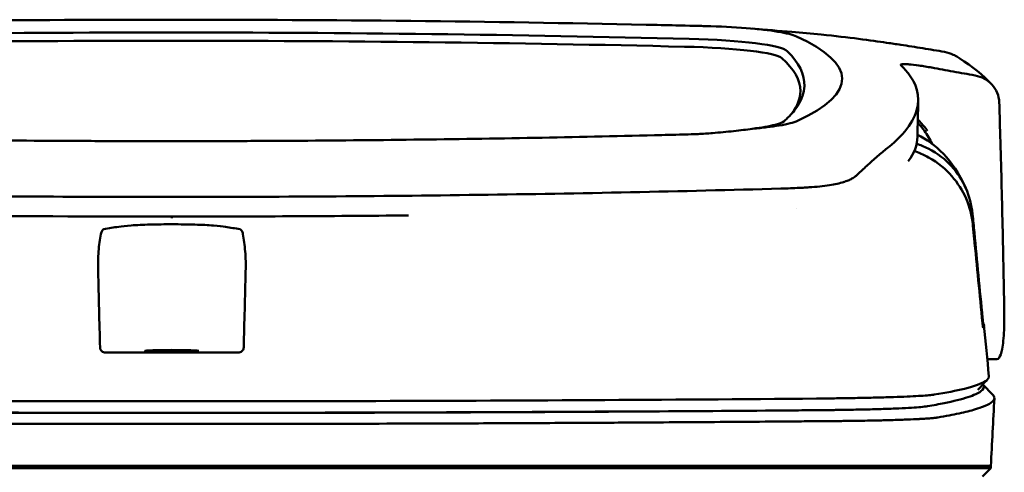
# Model space of a CAD drawing. Header units: millimetres. Extents: x 173 to 373, y 62 to 368.
# Tile 8 of 8: x 259 to 353, y 325 to 368. Entities that reach past the tile are written whole.
import ezdxf

# ---------------------------------------------------------------- set-up
doc = ezdxf.new("R2010")
doc.units = ezdxf.units.MM
doc.layers.add('Visible (ISO)', color=7, linetype='Continuous', lineweight=50)

msp = doc.modelspace()

# ---------------------------------------------------------------- linework, layer by layer
at = {"layer": 'Visible (ISO)'}
for p, q in [((273.127, 368.238), (273.368, 368.238)), ((273.609, 368.238), (273.368, 368.238)), ((318.673, 367.76), (318.665, 367.76)), ((319.482, 357.225), (319.474, 357.225)), ((333.294, 352.209), (333.284, 352.209)), ((352.069, 335.872), (351.189, 335.872)), ((350.779, 333.478), (351.716, 332.492)), ((211.807, 325.702), (273.45, 325.702)), ((273.45, 325.702), (335.094, 325.702)), ((335.183, 325.702), (335.094, 325.702)), ((335.183, 325.702), (346.148, 325.702)), ((346.172, 325.702), (346.148, 325.702)), ((346.172, 325.702), (351.522, 325.702)), ((351.522, 325.501), (350.718, 324.696)), ((351.522, 325.501), (351.522, 325.702))]:
    msp.add_line(p, q, dxfattribs=at)
for centre, major_axis, ratio, start_param, end_param in [((273.196, 339.014), (250.217, -0.007), 0.116796, 1.571075, 1.752137), ((273.54, 339.014), (250.217, 0.007), 0.116796, 1.389456, 1.570517), ((218.833, 313.678), (491.039, 0), 0.112496, 1.354332, 1.357413), ((321.917, 366.331), (11.395, 0.001), 0.116501, 0.614123, 1.36031), ((321.733, 366.306), (11.62, 0.008), 0.117057, 0.249938, 0.614067), ((273.351, 342.004), (225.492, 0.002), 0.110939, 1.570719, 1.791596), ((273.373, 341.974), (-227.223, 0), 0.106767, 4.71241, 4.92951), ((273.385, 342.004), (225.492, -0.002), 0.110939, 1.349997, 1.570873), ((273.363, 341.974), (227.223, 0), 0.106767, 1.353676, 1.570775), ((320.128, 365.085), (12.06, 0.005), 0.112737, 0.11229, 1.349826), ((196.423, 362.627), (140.93, -0.029), 0.116446, 6.036732, 6.532603), ((319.735, 364.417), (11.958, 0), 0.106769, 0.116759, 1.353619), ((85.856, 362.431), (247.896, -0.399), 0.112494, 6.278818, 6.39844), ((87.103, 361.431), (246.265, 0), 0.106767, 0.000001, 0.119511), ((16.379, 315.384), (328.583, 44.868), 0.123507, 0.082944, 0.095023), ((-1309.236, 321.68), (1662.18, -0.149), 0.85466, 0.02543, 0.027339), ((321.615, 358.948), (11.832, -0.02), 0.1161, 5.67706, 6.03839), ((338.589, 353.396), (8, 0), 0.941628, 0.410478, 0.600203), ((88.926, 357.126), (255.609, 0), 0.112496, 6.200345, 6.281111), ((331.493, 353.729), (7.019, -0.248), 0.209962, 5.741321, 5.773176), ((273.365, 386.727), (250.111, 0.001), 0.14148, 4.711093, 4.712399), ((273.371, 386.727), (250.111, -0.001), 0.14148, 4.712379, 4.713685), ((90.952, 339.101), (259.925, 0), 0.034069, 6.257756, 6.307803), ((273.451, 345.168), (253.534, 0), 0.034107, 4.687384, 4.712389), ((273.451, 345.168), (-253.534, 0), 0.034107, 1.570796, 1.595801), ((217.3, 380.12), (131.694, -46.074), 0.097566, 6.101307, 6.105634), ((331.109, 331.849), (-15.81, -0.255), 0.013999, 4.418519, 4.469043), ((341.779, 331.429), (4.065, 0.085), 0.066213, 5.851345, 5.864487), ((333.767, 331.167), (8.723, 0.051), 0.01813, 4.865307, 4.874761), ((334.019, 331.279), (9.376, -0.134), 0.138927, 4.85562, 4.864897), ((342.324, 331.364), (4.539, -0.85), 0.14797, 5.883025, 5.89552)]:
    msp.add_ellipse(centre, major_axis=major_axis, ratio=ratio, start_param=start_param, end_param=end_param, dxfattribs=at)
msp.add_ellipse((273.45, 336.668), major_axis=(2.575, 0), ratio=0.034053, dxfattribs=at)
for points, knots in [([(318.673, 367.76), (319.615, 367.74), (320.553, 367.719), (321.937, 367.687), (322.128, 367.682), (322.82, 367.665)], [0, 0, 0, 0, 0.2875768, 0.2875768, 0.4241939, 0.4241939, 0.4241939, 0.4241939]), ([(341.589, 366.043), (340.141, 366.256), (337.987, 366.556), (334.438, 366.916), (333.498, 367.001), (332.555, 367.076)], [-1.440036, -1.440036, -1.440036, -1.440036, -0.642113, -0.642113, -0.360667, -0.360667, -0.360667, -0.360667]), ([(341.622, 366.038), (341.842, 366.005), (342.061, 365.973), (342.501, 365.91), (342.72, 365.879), (342.936, 365.849)], [-0.1345748, -0.1345748, -0.1345748, -0.1345748, -0.0679854, -0.0679854, -0.0000014, -0.0000014, -0.0000014, -0.0000014]), ([(342.936, 365.849), (342.937, 365.849), (342.938, 365.849), (342.938, 365.849), (342.939, 365.849), (342.939, 365.849)], [-0.0004547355, -0.0004547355, -0.0004547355, -0.0004547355, -0.000271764, -0.000271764, -0.0001436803, -0.0001436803, -0.0001436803, -0.0001436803]), ([(342.939, 365.849), (343.637, 365.741), (344.333, 365.63), (345.727, 365.402), (346.424, 365.286), (347.121, 365.166)], [-0.4238688, -0.4238688, -0.4238688, -0.4238688, -0.2121683, -0.2121683, -0.0000057, -0.0000057, -0.0000057, -0.0000057]), ([(348.173, 364.779), (348.098, 364.823), (348.022, 364.865), (347.684, 365.028), (347.406, 365.118), (347.121, 365.166)], [0.246521, 0.246521, 0.246521, 0.246521, 0.2758807, 0.2758807, 0.3733983, 0.3733983, 0.3733983, 0.3733983]), ([(341.736, 356.065), (343.414, 357.42), (344.36, 358.773), (344.776, 361.488), (344.13, 362.612), (343.374, 363.46)], [-4.346663, -4.346663, -4.346663, -4.346663, -2.419846, -2.419846, -0.37687, -0.37687, -0.37687, -0.37687]), ([(342.932, 363.925), (342.906, 363.966), (342.958, 363.991), (343.203, 364.012), (343.395, 364.007), (343.643, 363.988)], [-0.2425146, -0.2425146, -0.2425146, -0.2425146, -0.1218064, -0.1218064, 0, 0, 0, 0]), ([(342.954, 363.9), (342.95, 363.905), (342.945, 363.909), (342.938, 363.917), (342.935, 363.922), (342.932, 363.925)], [-0.02379966, -0.02379966, -0.02379966, -0.02379966, -0.01189775, -0.01189775, 0, 0, 0, 0]), ([(343.721, 363.981), (343.99, 363.958), (344.314, 363.921), (344.867, 363.843), (345.067, 363.812), (345.472, 363.746), (345.677, 363.711), (345.884, 363.674)], [-0.2554395, -0.2554395, -0.2554395, -0.2554395, -0.1295137, -0.1295137, -0.0635227, -0.0635227, 0, 0, 0, 0]), ([(350.019, 362.922), (349.33, 363.048), (348.64, 363.173), (347.263, 363.424), (346.575, 363.549), (345.887, 363.673)], [-0.4226271, -0.4226271, -0.4226271, -0.4226271, -0.2111495, -0.2111495, -0.0002764, -0.0002764, -0.0002764, -0.0002764]), ([(350.019, 362.922), (350.335, 362.865), (350.637, 362.758), (351.188, 362.461), (351.434, 362.27), (351.853, 361.815), (352.019, 361.548), (352.252, 360.978), (352.317, 360.671), (352.326, 360.364)], [0.0000001, 0.0000001, 0.0000001, 0.0000001, 0.0969079, 0.0969079, 0.1954042, 0.1954042, 0.2999147, 0.2999147, 0.4078288, 0.4078288, 0.4078288, 0.4078288]), ([(333.749, 361.911), (333.723, 361.285), (333.511, 360.66), (332.87, 359.659), (332.56, 359.283), (332.088, 358.814), (331.989, 358.72), (331.76, 358.512), (331.624, 358.396), (330.419, 358.083), (329.686, 357.956), (328.784, 357.845)], [-5.749402, -5.749402, -5.749402, -5.749402, -2.990939, -2.990939, -1.325537, -1.325537, -0.909235, -0.909235, -0.401118, -0.401118, -0.000028, -0.000028, -0.000028, -0.000028]), ([(344.566, 358.734), (344.693, 358.596), (344.822, 358.453), (345.043, 358.2), (345.134, 358.093), (345.376, 357.804), (345.486, 357.664), (345.497, 357.654)], [0.2220516, 0.2220516, 0.2220516, 0.2220516, 0.2910621, 0.2910621, 0.3393663, 0.3393663, 0.4191002, 0.4191002, 0.4191002, 0.4191002]), ([(328.784, 357.845), (328.243, 357.764), (327.648, 357.688), (326.372, 357.55), (325.694, 357.487), (324.984, 357.43)], [-0.4693062, -0.4693062, -0.4693062, -0.4693062, -0.2338119, -0.2338119, 0, 0, 0, 0]), ([(331.337, 358.149), (330.988, 358.091), (330.599, 358.037), (329.745, 357.935), (329.28, 357.888), (328.784, 357.845)], [0, 0, 0, 0, 0.1862934, 0.1862934, 0.373657, 0.373657, 0.373657, 0.373657]), ([(352.41, 357.652), (352.495, 354.809), (352.569, 351.966), (352.699, 346.28), (352.754, 343.437), (352.8, 340.594)], [0.000092, 0.000092, 0.000092, 0.000092, 0.998221, 0.998221, 1.99626, 1.99626, 1.99626, 1.99626]), ([(227.263, 357.225), (234.883, 357.038), (242.518, 356.898), (254.056, 356.757), (257.903, 356.721), (263.689, 356.686), (265.624, 356.677), (269.406, 356.665), (271.22, 356.662), (273.119, 356.661)], [0.000811, 0.000811, 0.000811, 0.000811, 2.334672, 2.334672, 3.49801, 3.49801, 4.08174, 4.08174, 4.638981, 4.638981, 4.638981, 4.638981]), ([(319.474, 357.225), (311.853, 357.038), (304.218, 356.898), (292.68, 356.757), (288.833, 356.721), (283.047, 356.686), (281.112, 356.677), (277.33, 356.665), (275.516, 356.662), (273.617, 356.661)], [-4.786373, -4.786373, -4.786373, -4.786373, -2.390488, -2.390488, -1.196233, -1.196233, -0.59699, -0.59699, -0.02494, -0.02494, -0.02494, -0.02494]), ([(322.379, 357.296), (322.31, 357.295), (322.243, 357.293), (321.278, 357.27), (320.381, 357.248), (319.482, 357.225)], [-0.2961372, -0.2961372, -0.2961372, -0.2961372, -0.2753203, -0.2753203, 0, 0, 0, 0]), ([(324.984, 357.43), (324.763, 357.412), (324.54, 357.396), (324.067, 357.365), (323.843, 357.353), (323.637, 357.343)], [-0.50387247, -0.50387247, -0.50387247, -0.50387247, -0.45983504, -0.45983504, -0.4114315, -0.4114315, -0.4114315, -0.4114315]), ([(341.736, 356.065), (341.595, 355.952), (341.451, 355.832), (341.151, 355.582), (340.997, 355.452), (340.837, 355.318)], [0, 0, 0, 0, 0.2796752, 0.2796752, 0.5576135, 0.5576135, 0.5576135, 0.5576135]), ([(349.784, 349.717), (349.702, 350.571), (349.483, 351.407), (348.797, 352.957), (348.334, 353.664), (347.205, 354.901), (346.469, 355.5), (345.164, 356.154), (344.79, 356.299), (344.453, 356.407)], [0, 0, 0, 0, 0.2574331, 0.2574331, 0.513221, 0.513221, 0.7737087, 0.7737087, 0.8833633, 0.8833633, 0.8833633, 0.8833633]), ([(340.837, 355.318), (340.519, 355.048), (340.174, 354.739), (339.665, 354.277), (339.511, 354.136), (339.355, 353.994)], [0, 0, 0, 0, 0.5552811, 0.5552811, 0.7859676, 0.7859676, 0.7859676, 0.7859676]), ([(349.806, 348.731), (349.723, 349.573), (349.506, 350.404), (348.826, 351.966), (348.364, 352.692), (347.239, 353.976), (346.508, 354.607), (345.1, 355.388), (344.625, 355.581), (344.226, 355.715)], [-0.7071846, -0.7071846, -0.7071846, -0.7071846, -0.5257935, -0.5257935, -0.3432663, -0.3432663, -0.157236, -0.157236, -0.0552414, -0.0552414, -0.0552414, -0.0552414]), ([(338.369, 353.133), (338.267, 353.073), (338.152, 353.015), (337.893, 352.902), (337.749, 352.847), (337.593, 352.794)], [0, 0, 0, 0, 0.0956462, 0.0956462, 0.1913091, 0.1913091, 0.1913091, 0.1913091]), ([(338.369, 353.133), (338.434, 353.172), (338.494, 353.21), (338.601, 353.289), (338.649, 353.329), (338.691, 353.369)], [-0.1224987, -0.1224987, -0.1224987, -0.1224987, -0.0612768, -0.0612768, 0, 0, 0, 0]), ([(273.041, 351.341), (263.356, 351.343), (253.678, 351.41), (234.349, 351.675), (224.719, 351.874), (215.215, 352.138)], [0.032666, 0.032666, 0.032666, 0.032666, 2.938218, 2.938218, 5.868286, 5.868286, 5.868286, 5.868286]), ([(273.695, 351.341), (283.38, 351.343), (293.059, 351.41), (312.387, 351.675), (322.017, 351.874), (331.521, 352.138)], [-5.838765, -5.838765, -5.838765, -5.838765, -2.931647, -2.931647, 0, 0, 0, 0]), ([(333.284, 352.209), (332.998, 352.193), (332.709, 352.18), (332.121, 352.156), (331.822, 352.146), (331.521, 352.138)], [0.0010258, 0.0010258, 0.0010258, 0.0010258, 0.0919929, 0.0919929, 0.1847322, 0.1847322, 0.1847322, 0.1847322]), ([(333.294, 352.209), (333.447, 352.217), (333.599, 352.226), (333.901, 352.243), (334.051, 352.252), (334.2, 352.261)], [-0.09692418, -0.09692418, -0.09692418, -0.09692418, -0.04843685, -0.04843685, 0, 0, 0, 0]), ([(334.2, 352.261), (334.906, 352.306), (335.559, 352.374), (336.66, 352.545), (337.114, 352.644), (337.479, 352.757)], [-0.4625677, -0.4625677, -0.4625677, -0.4625677, -0.2330564, -0.2330564, -0.0223869, -0.0223869, -0.0223869, -0.0223869]), ([(273.451, 349.471), (273.451, 349.456), (273.451, 349.443), (273.451, 349.375), (273.451, 349.339), (273.451, 349.326), (273.451, 349.326), (273.451, 349.326)], [-0.062804, -0.062804, -0.062804, -0.062804, -0.05139297, -0.05139297, 0, 0, 0.00065518, 0.00065518, 0.00065518, 0.00065518]), ([(350.739, 339.813), (350.477, 342.524), (350.216, 345.238), (349.954, 347.949), (349.898, 348.538), (349.841, 349.127), (349.784, 349.717)], [0.478961, 0.478961, 0.478961, 0.478961, 8.650914, 8.650914, 8.650914, 10.427613, 10.427613, 10.427613, 10.427613]), ([(266.956, 348.261), (266.929, 348.257), (266.901, 348.244), (266.846, 348.202), (266.817, 348.17), (266.768, 348.09), (266.747, 348.044), (266.708, 347.936), (266.691, 347.873), (266.678, 347.804)], [0, 0, 0, 0, 0.02258089, 0.02258089, 0.04850306, 0.04850306, 0.07220962, 0.07220962, 0.09691216, 0.09691216, 0.09691216, 0.09691216]), ([(266.956, 348.261), (267.196, 348.303), (267.435, 348.345), (267.913, 348.427), (268.133, 348.469), (268.676, 348.554), (269.078, 348.594), (270.094, 348.663), (270.706, 348.691), (272.055, 348.728), (272.781, 348.738), (274.242, 348.737), (274.964, 348.726), (276.301, 348.687), (276.903, 348.658), (277.895, 348.588), (278.284, 348.547), (278.795, 348.463), (279.018, 348.423), (279.482, 348.342), (279.714, 348.302), (279.946, 348.261)], [-2.057945, -2.057945, -2.057945, -2.057945, -1.863354, -1.863354, -1.669647, -1.669647, -1.459798, -1.459798, -1.242226, -1.242226, -1.02293, -1.02293, -0.803644, -0.803644, -0.586525, -0.586525, -0.377074, -0.377074, -0.18869, -0.18869, -0.000001, -0.000001, -0.000001, -0.000001]), ([(279.946, 348.261), (279.974, 348.257), (280.001, 348.244), (280.057, 348.202), (280.085, 348.17), (280.134, 348.09), (280.156, 348.044), (280.194, 347.936), (280.211, 347.873), (280.224, 347.804)], [-0.09701105, -0.09701105, -0.09701105, -0.09701105, -0.07440711, -0.07440711, -0.0484585, -0.0484585, -0.02472775, -0.02472775, 0, 0, 0, 0]), ([(350.734, 339.318), (350.467, 342.025), (350.201, 344.729), (349.934, 347.437), (349.891, 347.868), (349.849, 348.3), (349.806, 348.731)], [0.46186, 0.46186, 0.46186, 0.46186, 8.654063, 8.654063, 8.654063, 9.958979, 9.958979, 9.958979, 9.958979]), ([(266.417, 344.262), (266.401, 344.906), (266.416, 345.542), (266.507, 346.736), (266.58, 347.29), (266.678, 347.804)], [-0.3788311, -0.3788311, -0.3788311, -0.3788311, -0.1854285, -0.1854285, -0.0000079, -0.0000079, -0.0000079, -0.0000079]), ([(280.485, 344.262), (280.502, 344.906), (280.486, 345.542), (280.395, 346.736), (280.323, 347.29), (280.224, 347.804)], [0, 0, 0, 0, 0.1942712, 0.1942712, 0.3805229, 0.3805229, 0.3805229, 0.3805229]), ([(350.797, 339.319), (350.796, 339.322), (350.793, 339.333), (350.787, 339.377), (350.783, 339.408), (350.772, 339.495), (350.766, 339.549), (350.757, 339.631), (350.753, 339.666), (350.746, 339.739), (350.742, 339.776), (350.739, 339.813)], [0, 0, 0, 0, 0.01893043, 0.01893043, 0.03701692, 0.03701692, 0.05933152, 0.05933152, 0.07460682, 0.07460682, 0.08989797, 0.08989797, 0.08989797, 0.08989797]), ([(352.8, 340.594), (352.811, 339.885), (352.806, 339.234), (352.751, 337.912), (352.691, 337.299), (352.523, 336.447), (352.426, 336.17), (352.248, 335.936), (352.182, 335.889), (352.098, 335.873), (352.083, 335.872), (352.069, 335.872)], [0.000001, 0.000001, 0.000001, 0.000001, 0.24889, 0.24889, 0.568691, 0.568691, 0.841683, 0.841683, 0.983465, 0.983465, 1.012053, 1.012053, 1.012053, 1.012053]), ([(350.792, 338.876), (350.791, 338.874), (350.788, 338.882), (350.781, 338.917), (350.777, 338.945), (350.767, 339.019), (350.761, 339.07), (350.752, 339.147), (350.748, 339.18), (350.741, 339.247), (350.738, 339.282), (350.734, 339.318)], [-0.06070109, -0.06070109, -0.06070109, -0.06070109, -0.04973489, -0.04973489, -0.03788451, -0.03788451, -0.02141751, -0.02141751, -0.01070474, -0.01070474, 0, 0, 0, 0]), ([(267.112, 336.523), (267.052, 336.523), (266.991, 336.533), (266.873, 336.574), (266.822, 336.604), (266.724, 336.682), (266.686, 336.734), (266.643, 336.813), (266.63, 336.847), (266.611, 336.917), (266.606, 336.953), (266.605, 336.989)], [-0.06079793, -0.06079793, -0.06079793, -0.06079793, -0.04978833, -0.04978833, -0.03793526, -0.03793526, -0.02182904, -0.02182904, -0.01094022, -0.01094022, 0, 0, 0, 0]), ([(279.79, 336.523), (279.85, 336.523), (279.911, 336.533), (280.029, 336.574), (280.081, 336.604), (280.178, 336.682), (280.216, 336.734), (280.259, 336.813), (280.273, 336.847), (280.291, 336.917), (280.296, 336.953), (280.297, 336.989)], [0, 0, 0, 0, 0.0181194, 0.0181194, 0.0376152, 0.0376152, 0.0641029, 0.0641029, 0.0820224, 0.0820224, 0.1000128, 0.1000128, 0.1000128, 0.1000128]), ([(351.343, 334.262), (351.358, 334.107), (351.25, 333.951), (351.019, 333.796), (350.653, 333.552), (349.979, 333.308), (349.003, 333.067), (348.234, 332.877), (347.274, 332.688), (346.13, 332.501)], [51.780318, 51.780318, 51.780318, 51.780318, 65.647729, 65.647729, 65.647729, 87.530305, 87.530305, 87.530305, 104.770272, 104.770272, 104.770272, 104.770272]), ([(345.495, 331.397), (346.065, 331.494), (346.59, 331.591), (347.07, 331.689), (347.99, 331.876), (348.745, 332.065), (349.331, 332.254), (349.917, 332.443), (350.335, 332.633), (350.583, 332.823), (350.832, 333.013), (350.912, 333.204), (350.822, 333.394), (350.809, 333.42), (350.794, 333.447), (350.775, 333.473)], [0, 0, 0, 0, 0.00852217, 0.00852217, 0.00852217, 0.0248771, 0.0248771, 0.0248771, 0.04123203, 0.04123203, 0.04123203, 0.05758697, 0.05758697, 0.05758697, 0.05986236, 0.05986236, 0.05986236, 0.05986236]), ([(346.009, 332.482), (345.869, 332.463), (345.682, 332.444), (345.452, 332.426), (345.222, 332.407), (344.944, 332.389), (344.627, 332.371), (344.31, 332.354), (343.948, 332.336), (343.551, 332.319), (343.153, 332.303), (342.713, 332.286), (342.243, 332.271), (341.773, 332.256), (341.263, 332.241), (340.729, 332.227), (340.194, 332.213), (339.625, 332.2), (339.037, 332.189), (338.448, 332.177), (337.83, 332.166), (337.199, 332.156), (336.705, 332.148), (336.198, 332.141), (335.685, 332.135)], [0, 0, 0, 0, 1.921104, 1.921104, 1.921104, 3.842208, 3.842208, 3.842208, 5.763312, 5.763312, 5.763312, 7.684416, 7.684416, 7.684416, 9.60552, 9.60552, 9.60552, 11.526625, 11.526625, 11.526625, 13.447729, 13.447729, 13.447729, 14.949954, 14.949954, 14.949954, 14.949954]), ([(346.478, 330.323), (347.229, 330.452), (347.901, 330.581), (349.093, 330.84), (349.612, 330.971), (350.344, 331.189), (350.602, 331.277), (351.121, 331.482), (351.355, 331.599), (351.751, 331.873), (351.863, 332.03), (351.861, 332.289), (351.813, 332.39), (351.716, 332.492)], [-6.886177, -6.886177, -6.886177, -6.886177, -6.165652, -6.165652, -5.441648, -5.441648, -4.957438, -4.957438, -4.310444, -4.310444, -3.446201, -3.446201, -2.886006, -2.886006, -2.886006, -2.886006]), ([(211.988, 332.126), (219.095, 332.065), (226.305, 332.014), (233.537, 331.975), (240.77, 331.935), (248.079, 331.906), (255.383, 331.888), (261.392, 331.874), (267.427, 331.866), (273.451, 331.866)], [0, 0, 0, 0, 21.882576, 21.882576, 21.882576, 43.765152, 43.765152, 43.765152, 61.766885, 61.766885, 61.766885, 61.766885]), ([(334.915, 332.126), (327.808, 332.065), (320.598, 332.014), (313.365, 331.975), (306.132, 331.935), (298.824, 331.906), (291.519, 331.888), (285.51, 331.874), (279.475, 331.866), (273.451, 331.866)], [0, 0, 0, 0, 21.882576, 21.882576, 21.882576, 43.765152, 43.765152, 43.765152, 61.766885, 61.766885, 61.766885, 61.766885]), ([(335.178, 331.02), (335.212, 331.02), (335.245, 331.02), (335.278, 331.021), (335.347, 331.021), (335.415, 331.022), (335.483, 331.022), (335.552, 331.023), (335.62, 331.024), (335.688, 331.025), (335.86, 331.026), (336.033, 331.028), (336.203, 331.03), (336.373, 331.032), (336.544, 331.034), (336.712, 331.037), (337.047, 331.041), (337.382, 331.046), (337.706, 331.051), (338.355, 331.062), (338.989, 331.074), (339.583, 331.088), (340.178, 331.102), (340.749, 331.118), (341.275, 331.135), (341.801, 331.152), (342.296, 331.171), (342.741, 331.19), (343.187, 331.21), (343.594, 331.231), (343.948, 331.253), (344.302, 331.275), (344.611, 331.298), (344.865, 331.321), (345.12, 331.344), (345.324, 331.369), (345.473, 331.393)], [0, 0, 0, 0, 0.00010295, 0.00010295, 0.00010295, 0.00031548, 0.00031548, 0.00031548, 0.000528, 0.000528, 0.000528, 0.00106596, 0.00106596, 0.00106596, 0.00160392, 0.00160392, 0.00160392, 0.00267984, 0.00267984, 0.00267984, 0.00483168, 0.00483168, 0.00483168, 0.00698352, 0.00698352, 0.00698352, 0.00913536, 0.00913536, 0.00913536, 0.01128719, 0.01128719, 0.01128719, 0.01343903, 0.01343903, 0.01343903, 0.01559087, 0.01559087, 0.01559087, 0.01559087]), ([(211.804, 331.019), (217.091, 330.973), (222.431, 330.933), (227.791, 330.899), (233.151, 330.866), (238.553, 330.838), (243.964, 330.816), (249.375, 330.794), (254.817, 330.778), (260.257, 330.768), (264.65, 330.76), (269.052, 330.756), (273.45, 330.756)], [0, 0, 0, 0, 0.01635215, 0.01635215, 0.01635215, 0.03270429, 0.03270429, 0.03270429, 0.04905643, 0.04905643, 0.04905643, 0.06225952, 0.06225952, 0.06225952, 0.06225952]), ([(228.914, 330.902), (230.505, 330.892), (232.098, 330.883), (233.692, 330.875), (240.897, 330.836), (248.177, 330.808), (255.453, 330.791), (261.439, 330.777), (267.451, 330.77), (273.451, 330.77)], [17.040997, 17.040997, 17.040997, 17.040997, 21.882576, 21.882576, 21.882576, 43.765152, 43.765152, 43.765152, 61.766885, 61.766885, 61.766885, 61.766885]), ([(273.45, 330.756), (277.849, 330.756), (282.251, 330.76), (286.643, 330.768), (292.083, 330.778), (297.525, 330.794), (302.936, 330.816), (308.347, 330.838), (313.749, 330.866), (319.11, 330.899), (323.612, 330.928), (328.101, 330.961), (332.556, 330.997), (333.404, 331.004), (334.251, 331.012), (335.097, 331.019)], [0, 0, 0, 0, 0.01320302, 0.01320302, 0.01320302, 0.02955506, 0.02955506, 0.02955506, 0.04590711, 0.04590711, 0.04590711, 0.05964326, 0.05964326, 0.05964326, 0.06225916, 0.06225916, 0.06225916, 0.06225916]), ([(317.988, 330.902), (316.397, 330.892), (314.804, 330.883), (313.21, 330.875), (306.006, 330.836), (298.725, 330.808), (291.449, 330.791), (285.464, 330.777), (279.452, 330.77), (273.451, 330.77)], [17.040997, 17.040997, 17.040997, 17.040997, 21.882576, 21.882576, 21.882576, 43.765152, 43.765152, 43.765152, 61.766885, 61.766885, 61.766885, 61.766885]), ([(211.562, 329.971), (211.631, 329.97), (211.721, 329.969), (211.917, 329.968), (212.005, 329.967), (212.272, 329.965), (212.449, 329.963), (212.982, 329.959), (213.337, 329.956), (214.404, 329.947), (215.116, 329.941), (217.255, 329.924), (218.684, 329.913), (222.982, 329.881), (225.858, 329.862), (230.669, 329.832), (232.598, 329.821), (237.108, 329.797), (239.691, 329.784), (244.867, 329.762), (247.46, 329.753), (253.948, 329.732), (257.847, 329.723), (263.701, 329.713), (265.651, 329.711), (269.552, 329.708), (271.501, 329.707), (273.45, 329.707)], [-6.255822, -6.255822, -6.255822, -6.255822, -6.222837, -6.222837, -6.195433, -6.195433, -6.140619, -6.140619, -6.030972, -6.030972, -5.8116, -5.8116, -5.372567, -5.372567, -4.493566, -4.493566, -3.9071, -3.9071, -3.124844, -3.124844, -2.342742, -2.342742, -1.17034, -1.17034, -0.584842, -0.584842, 0, 0, 0, 0]), ([(273.45, 329.707), (275.4, 329.707), (277.35, 329.708), (281.251, 329.711), (283.202, 329.713), (289.056, 329.723), (292.957, 329.732), (299.446, 329.753), (302.039, 329.762), (307.215, 329.784), (309.798, 329.797), (314.307, 329.821), (316.235, 329.832), (321.045, 329.862), (323.921, 329.881), (328.218, 329.913), (329.647, 329.924), (331.786, 329.941), (332.498, 329.947), (333.564, 329.956), (333.919, 329.959), (334.452, 329.963), (334.629, 329.965), (334.896, 329.967), (334.984, 329.968), (335.18, 329.969), (335.27, 329.97), (335.339, 329.971)], [-4.030061, -4.030061, -4.030061, -4.030061, -3.653231, -3.653231, -3.275977, -3.275977, -2.520565, -2.520565, -2.016634, -2.016634, -1.51279, -1.51279, -1.135053, -1.135053, -0.568897, -0.568897, -0.286119, -0.286119, -0.144824, -0.144824, -0.074201, -0.074201, -0.038896, -0.038896, -0.021246, -0.021246, 0, 0, 0, 0]), ([(335.425, 329.971), (335.601, 329.972), (335.776, 329.974), (336.127, 329.976), (336.302, 329.978), (336.593, 329.98), (336.71, 329.981), (336.982, 329.984), (337.136, 329.986), (337.497, 329.989), (337.702, 329.992), (338.178, 329.998), (338.448, 330.001), (339.071, 330.011), (339.421, 330.016), (340.224, 330.031), (340.668, 330.04), (341.34, 330.056), (341.579, 330.062), (342.078, 330.076), (342.336, 330.083), (342.833, 330.099), (343.072, 330.107), (343.701, 330.131), (344.07, 330.146), (344.532, 330.168), (344.653, 330.174), (344.971, 330.192), (345.158, 330.203), (345.459, 330.222), (345.579, 330.231), (345.856, 330.253), (346.004, 330.266), (346.258, 330.292), (346.366, 330.306), (346.455, 330.319)], [-1.675078, -1.675078, -1.675078, -1.675078, -1.620697, -1.620697, -1.565777, -1.565777, -1.528877, -1.528877, -1.479343, -1.479343, -1.412749, -1.412749, -1.323055, -1.323055, -1.202102, -1.202102, -1.038984, -1.038984, -0.945175, -0.945175, -0.837697, -0.837697, -0.730315, -0.730315, -0.543129, -0.543129, -0.473441, -0.473441, -0.352446, -0.352446, -0.262698, -0.262698, -0.12999, -0.12999, 0, 0, 0, 0]), ([(351.522, 325.501), (351.522, 325.501), (351.494, 325.501), (351.345, 325.501), (351.178, 325.501), (350.664, 325.501), (350.294, 325.501), (349.583, 325.501), (349.31, 325.501), (348.687, 325.501), (348.333, 325.501), (347.537, 325.501), (347.092, 325.501), (346.473, 325.501), (346.21, 325.501), (346.004, 325.501), (345.931, 325.501), (345.724, 325.501), (345.578, 325.501), (345.329, 325.501), (345.24, 325.501), (344.995, 325.501), (344.832, 325.501), (344.474, 325.501), (344.278, 325.501), (343.898, 325.501), (343.717, 325.501), (343.257, 325.501), (342.969, 325.501), (342.448, 325.501), (342.223, 325.501), (341.763, 325.501), (341.528, 325.501), (341.137, 325.501), (340.986, 325.501), (340.64, 325.501), (340.445, 325.501), (339.988, 325.501), (339.723, 325.501), (339.282, 325.501), (339.108, 325.501), (338.54, 325.501), (338.136, 325.501), (336.394, 325.5), (335.668, 325.501), (331.305, 325.501), (328.803, 325.501), (323.939, 325.501), (321.577, 325.501), (314.778, 325.501), (310.325, 325.501), (303.899, 325.501), (301.938, 325.501), (298.139, 325.501), (296.302, 325.501), (292.736, 325.501), (291.007, 325.501), (282.795, 325.501), (276.3, 325.501), (267.365, 325.501), (264.925, 325.501), (258.216, 325.501), (253.951, 325.501), (248.101, 325.501), (246.507, 325.501), (242.13, 325.501), (239.35, 325.501), (232.414, 325.501), (228.267, 325.501), (220.007, 325.501), (215.895, 325.501), (211.807, 325.501)], [4.259276, 4.259276, 4.259276, 4.259276, 4.670353, 4.670353, 5.333093, 5.333093, 6.087544, 6.087544, 6.48643, 6.48643, 6.916955, 6.916955, 7.375465, 7.375465, 7.508459, 7.508459, 7.569769, 7.569769, 7.664913, 7.664913, 7.713725, 7.713725, 7.791614, 7.791614, 7.873119, 7.873119, 7.940289, 7.940289, 8.037054, 8.037054, 8.105988, 8.105988, 8.173685, 8.173685, 8.21539, 8.21539, 8.267249, 8.267249, 8.334795, 8.334795, 8.377608, 8.377608, 8.47358, 8.47358, 8.783476, 8.783476, 9.196774, 9.196774, 9.584439, 9.584439, 10.310287, 10.310287, 10.628298, 10.628298, 10.925673, 10.925673, 11.204895, 11.204895, 12.251527, 12.251527, 12.644845, 12.644845, 13.333545, 13.333545, 13.591652, 13.591652, 14.043256, 14.043256, 14.721038, 14.721038, 15.399535, 15.399535, 15.399535, 15.399535])]:
    msp.add_open_spline(points, degree=3, knots=knots, dxfattribs=at)
for points in [[(328.776, 367.391), (330.086, 367.276), (331.335, 367.173), (332.555, 367.076)], [(341.589, 366.043), (341.6, 366.041), (341.611, 366.039), (341.622, 366.038)], [(348.173, 364.779), (348.302, 364.703), (348.43, 364.625), (348.557, 364.543)], [(348.557, 364.543), (349.756, 363.78), (350.785, 362.968), (351.631, 362.056)], [(343.643, 363.988), (343.668, 363.986), (343.695, 363.984), (343.721, 363.981)], [(333.368, 361.431), (333.368, 360.735), (333.109, 360.04), (332.592, 359.346)], [(344.602, 360.556), (344.579, 359.393), (344.556, 358.23), (344.535, 357.066)], [(344.559, 358.401), (344.78, 358.173), (344.993, 357.923), (345.191, 357.651)], [(323.637, 357.343), (323.146, 357.318), (322.756, 357.306), (322.379, 357.296)], [(344.539, 357.268), (346.23, 356.39), (347.883, 354.992), (349.127, 352.21)], [(273.119, 356.661), (273.202, 356.661), (273.285, 356.661), (273.368, 356.661)], [(273.617, 356.661), (273.534, 356.661), (273.451, 356.661), (273.368, 356.661)], [(339.355, 353.994), (339.13, 353.787), (338.906, 353.576), (338.691, 353.369)], [(332.97, 350.286), (332.97, 350.286), (332.97, 350.286), (332.97, 350.286)], [(273.368, 349.471), (265.861, 349.471), (258.359, 349.509), (250.884, 349.585)], [(273.368, 349.471), (280.927, 349.471), (288.481, 349.509), (296.007, 349.586)], [(266.605, 336.989), (266.542, 339.413), (266.48, 341.838), (266.417, 344.262)], [(280.297, 336.989), (280.36, 339.413), (280.422, 341.838), (280.485, 344.262)], [(350.685, 339.813), (350.703, 339.813), (350.721, 339.813), (350.739, 339.813)], [(350.875, 339.131), (351.031, 337.508), (351.187, 335.885), (351.344, 334.262)], [(351.215, 333.958), (350.911, 333.623), (350.606, 333.288), (350.302, 332.952)], [(351.862, 332.167), (351.748, 330.012), (351.635, 327.857), (351.522, 325.702)]]:
    msp.add_open_spline(points, degree=3, dxfattribs=at)

doc.saveas('drawing.dxf')
